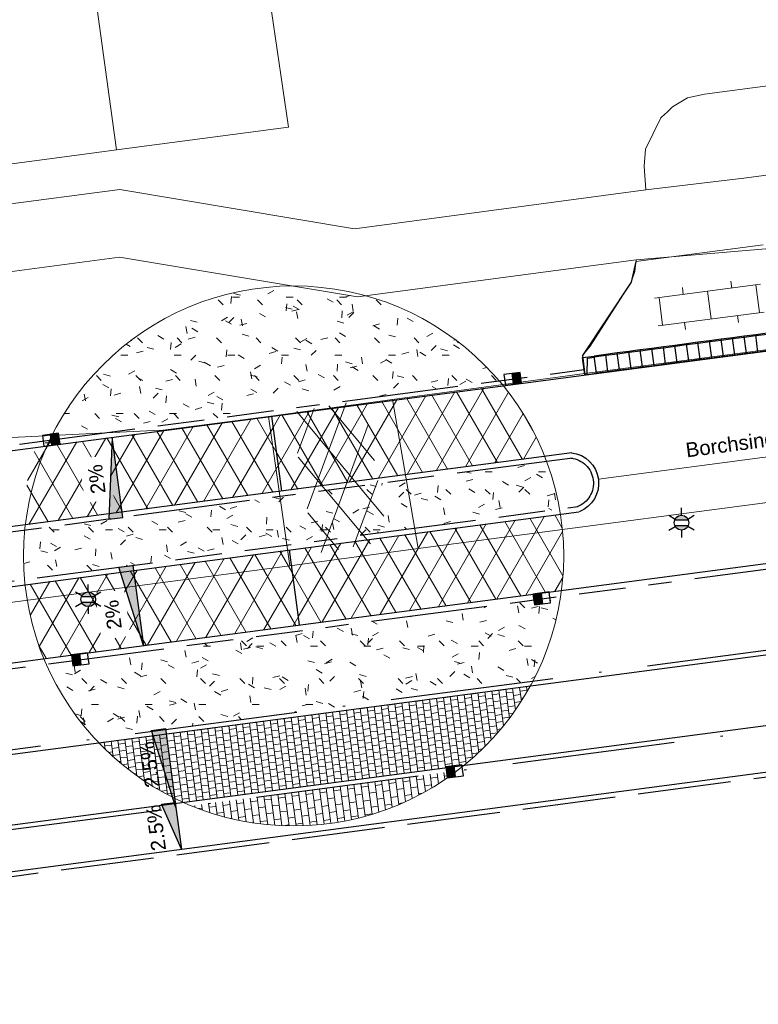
# Model space of a CAD drawing. Header units: metres. Extents: x 231584 to 239351, y 577231 to 577839.
# Tile 11 of 70: x 231889 to 231921, y 577450 to 577492. Entities that reach past the tile are written whole.
import ezdxf

# ---------------------------------------------------------------- set-up
doc = ezdxf.new("R2010")
doc.units = ezdxf.units.M
doc.header["$MEASUREMENT"] = 0
for name, pattern in [('VH-GELEIDEBAND_70_200X150', [11, 7, -2, 0, -2]), ('VH-OPSLUITBAND_100X200_A', [10, 4, -1, 4, -1]), ('VH-RWSBAND_115X225X200', [14, 5, -1, 2, -1, 2, -1, 1, -1])]:
    doc.linetypes.add(name, pattern=pattern)
doc.layers.get('Defpoints').update_dxf_attribs({"color": 6, "lineweight": 0})
for name, color, linetype, lineweight in [('N-WE-GR-GRAS_BERM-A-500', 72, 'Continuous', 13), ('N-WE-IE-MEUBILAIR_WEGMEUBILAIR_LICHTMAST-S', 7, 'Continuous', 30), ('N-WE-RI-HWA_KOLK_RWSKOLK-S', 150, 'Continuous', 30), ('N-WE-VH-KANTOPSLUITING_ELEMENT_INRIT_130 150-S', 7, 'Continuous', 30), ('N-WE-VH-KANTOPSLUITING_GELEIDEBAND_70 200X150-G', 30, 'VH-GELEIDEBAND_70_200X150', 30), ('N-WE-VH-KANTOPSLUITING_OPSLUITBAND_100X200-G', 150, 'VH-OPSLUITBAND_100X200_A', 30), ('N-WE-VH-KANTOPSLUITING_TROTTOIRBAND_RWS_115 225X200-G', 6, 'VH-RWSBAND_115X225X200', 30), ('N-WE-VH-KANTVERHARDING-G', 4, 'Continuous', 30), ('N-WE-VH-MATERIAALGRENS-G', 7, 'Continuous', 30), ('N-WE-VH-VERHARDING_ASFALT_ROOD-A-500', 12, 'Continuous', 13), ('N-WE-VH-VERHARDING_WEGPROFIEL', 4, 'Continuous', 30), ('N-XX-KW-KUNSTWERK_DUIKER-T25', 7, 'Continuous', 30), ('N-XX-OB-BEKLEDING_BITUMEN-A-1000', 8, 'Continuous', 13), ('N-XX-VH-VERHARDING_TEGEL_600X300-A', 8, 'Continuous', 13), ('S01', 7, 'Continuous', 0), ('S02', 7, 'Continuous', 0), ('V01', 8, 'Continuous', 0), ('V02', 253, 'Continuous', 0), ('X-XX-AL-AANKLEDING-T25', 7, 'Continuous', 30)]:
    doc.layers.add(name, color=color, linetype=linetype, lineweight=lineweight)
doc.layers.add('N-WE-VH-VERHARDING_TEGEL_300X300-A-200', color=7, linetype='Continuous', lineweight=13, true_color=0xff003c)
doc.styles.add('NLCS-ISO-ANNOTATIEF-T25', font='arial.ttf', dxfattribs={"height": 2.5})

# ---------------------------------------------------------------- blocks, each defined once
blk = doc.blocks.new('N-SVH-INRITELEMENT_130 150_180X750X500_LINKS')
for p, q in [((0, 0), (0, 7.5)), ((0, 7.5), (5, 7.5)), ((0.95, 0), (2, 7)), ((2, 7), (5, 7)), ((5, 0), (5, 7.5)), ((0, 0), (5, 0))]:
    blk.add_line(p, q)
blk = doc.blocks.new('*U26')
for p, q in [((0, 0), (0, 7.5)), ((5, 7.5), (0, 7.5)), ((5, 7), (0, 7)), ((5, 0), (5, 7.5)), ((10, 7.5), (5, 7.5)), ((5, 0), (5, 7.5)), ((10, 7), (5, 7)), ((10, 0), (10, 7.5)), ((15, 7.5), (10, 7.5)), ((10, 0), (10, 7.5)), ((15, 7), (10, 7)), ((15, 0), (15, 7.5)), ((20, 7.5), (15, 7.5)), ((15, 0), (15, 7.5)), ((20, 7), (15, 7)), ((20, 0), (20, 7.5)), ((25, 7.5), (20, 7.5)), ((20, 0), (20, 7.5)), ((25, 7), (20, 7)), ((25, 0), (25, 7.5)), ((30, 7.5), (25, 7.5)), ((25, 0), (25, 7.5)), ((30, 7), (25, 7)), ((30, 0), (30, 7.5)), ((35, 7.5), (30, 7.5)), ((30, 0), (30, 7.5)), ((35, 7), (30, 7)), ((35, 0), (35, 7.5)), ((40, 7.5), (35, 7.5)), ((35, 0), (35, 7.5)), ((40, 7), (35, 7)), ((40, 0), (40, 7.5)), ((45, 7.5), (40, 7.5)), ((40, 0), (40, 7.5)), ((45, 7), (40, 7)), ((45, 0), (45, 7.5)), ((50, 7.5), (45, 7.5)), ((45, 0), (45, 7.5)), ((50, 7), (45, 7)), ((50, 0), (50, 7.5)), ((55, 7.5), (50, 7.5)), ((50, 0), (50, 7.5)), ((55, 7), (50, 7)), ((55, 0), (55, 7.5)), ((60, 7.5), (55, 7.5)), ((55, 0), (55, 7.5)), ((60, 7), (55, 7)), ((60, 0), (60, 7.5)), ((65, 7.5), (60, 7.5)), ((60, 0), (60, 7.5)), ((65, 7), (60, 7)), ((65, 0), (65, 7.5)), ((70, 7.5), (65, 7.5)), ((65, 0), (65, 7.5)), ((70, 7), (65, 7)), ((70, 0), (70, 7.5)), ((75, 7.5), (70, 7.5)), ((70, 0), (70, 7.5)), ((75, 7), (70, 7)), ((75, 0), (75, 7.5)), ((80, 7.5), (75, 7.5)), ((75, 0), (75, 7.5)), ((80, 7), (75, 7)), ((80, 0), (80, 7.5)), ((85, 7.5), (80, 7.5)), ((80, 0), (80, 7.5)), ((85, 7), (80, 7)), ((85, 0), (85, 7.5)), ((90, 7.5), (85, 7.5)), ((85, 0), (85, 7.5)), ((90, 7), (85, 7)), ((90, 0), (90, 7.5)), ((95, 7.5), (90, 7.5)), ((90, 0), (90, 7.5)), ((95, 7), (90, 7)), ((95, 0), (95, 7.5)), ((100, 7.5), (95, 7.5)), ((95, 0), (95, 7.5)), ((100, 7), (95, 7)), ((100, 0), (100, 7.5)), ((105, 7.5), (100, 7.5)), ((100, 0), (100, 7.5)), ((105, 7), (100, 7)), ((105, 0), (105, 7.5)), ((5, 0), (0, 0)), ((10, 0), (5, 0)), ((15, 0), (10, 0)), ((20, 0), (15, 0)), ((25, 0), (20, 0)), ((30, 0), (25, 0)), ((35, 0), (30, 0)), ((40, 0), (35, 0)), ((45, 0), (40, 0)), ((50, 0), (45, 0)), ((55, 0), (50, 0)), ((60, 0), (55, 0)), ((65, 0), (60, 0)), ((70, 0), (65, 0)), ((75, 0), (70, 0)), ((80, 0), (75, 0)), ((85, 0), (80, 0)), ((90, 0), (85, 0)), ((95, 0), (90, 0)), ((100, 0), (95, 0)), ((105, 0), (100, 0))]:
    blk.add_line(p, q)
blk = doc.blocks.new('*U37')
blk.add_lwpolyline([(-2.25, 6), (-2.25, 0), (32, 0)], close=True)
blk.add_solid([(-2.25, 6), (-2.25, 0), (32, 0)])
blk = doc.blocks.new('*U49')
blk.add_lwpolyline([(-2.25, 6), (-2.25, 0), (32.5, 0)], close=True)
blk.add_solid([(-2.25, 6), (-2.25, 0), (32.5, 0)])
blk = doc.blocks.new('*U34')
blk.add_lwpolyline([(2.25, 6), (2.25, 0), (-32.5, 0)], close=True)
at = {"extrusion": (0, 0, -1)}
blk.add_solid([(-2.25, 6), (-2.25, 0), (32.5, 0)], dxfattribs=at)
blk = doc.blocks.new('*U56')
blk.add_lwpolyline([(-2.25, 6), (-2.25, 0), (18, 0)], close=True)
blk.add_solid([(-2.25, 6), (-2.25, 0), (18, 0)])
blk = doc.blocks.new('N-SIE-WEG_LICHTMAST-SO')
at = {"linetype": 'Continuous'}
h = blk.add_hatch(color=256, dxfattribs=at)
h.paths.add_polyline_path([(-11.6, -5, 0.658505), (11.6, -5)])
h.paths.add_polyline_path([(11.6, 5, 0.658505), (-11.6, 5)])
for p, q in [((0, 12.7), (0, 25.3)), ((-21.9, 12.7), (-11, 6.3)), ((-11.6, 5), (11.6, 5)), ((11, 6.3), (21.9, 12.7)), ((-21.9, -12.7), (-11, -6.3)), ((-11.6, -5), (11.6, -5)), ((0, -12.7), (0, -25.3)), ((21.9, -12.7), (11, -6.3))]:
    blk.add_line(p, q)
at = {"ltscale": 0.5}
blk.add_circle((0, 0), 12.7, dxfattribs=at)
blk = doc.blocks.new('N-SRI-KOLK_RWS-SO')
at = {"linetype": 'Continuous', "extrusion": (0, 0, -1)}
blk.add_hatch(color=256, dxfattribs=at).paths.add_polyline_path([(-11.25, 0), (-11.25, 15), (0, 15), (0, 0)])
at = {"ltscale": 0.1}
blk.add_line((0, 0), (0, 15), dxfattribs=at)
blk.add_3dface([(-11.25, 0), (11.25, 0), (11.25, 15), (-11.25, 15)])
blk.add_3dface([(0, 0), (11.25, 0), (11.25, 15), (0, 15)], dxfattribs=at)
blk = doc.blocks.new('OV2')
at = {"color": 0}
for p, q in [((3.08, -22.99), (3.08, 23.01)), ((15.08, -22.99), (15.08, 23.01)), ((3.08, 21.01), (15.08, 21.01)), ((0.08, 11.51), (3.08, 11.51)), ((15.08, 10.51), (18.08, 10.51)), ((3.08, 0.01), (15.08, 0.01)), ((0.08, -11.47), (3.08, -11.47)), ((15.08, -10.47), (18.08, -10.47)), ((3.08, -20.99), (15.08, -20.99))]:
    blk.add_line(p, q, dxfattribs=at)
blk = doc.blocks.new('GV4')
at = {"color": 0}
for p, q in [((0, -7.52), (42, 16.74)), ((0, 6.46), (17.76, 16.72)), ((50.66, -15.24), (0, 13.98)), ((10.84, -15.24), (61.48, 13.98)), ((61.5, -7.5), (19.46, 16.72)), ((61.48, 6.5), (43.72, 16.74)), ((26.4, -15.24), (0, 0)), ((35.06, -15.24), (61.5, 0))]:
    blk.add_line(p, q, dxfattribs=at)

msp = doc.modelspace()

# ---------------------------------------------------------------- hatches: boundary and pattern name
at = {"layer": 'N-WE-GR-GRAS_BERM-A-500', "linetype": 'Continuous'}
h = msp.add_hatch(dxfattribs=at)
h.set_pattern_fill('AGR-GRAS_01', color=256, scale=0.1, pattern_type=2)
h.set_pattern_definition([(0, (0.051, 0.0086), (2.5, 2.5), [0.3, -2]), (45, (1.051, 0.5086), (-0.282842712, 4.666904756), [0.3, -2]), (30, (0.251, 0.3086), (0.568653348, 3.215063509), [0.3, -2]), (15, (0.8511, 1.2086), (0.964067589, 1.8112354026), [0.3, -2]), (135, (0.4511, 5.0086), (-0.0707106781, -1.6263455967), [0.3, -2]), (150, (3.0511, 1.0086), (0.5392304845, -1.4660254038), [0.3, -2]), (165, (0.6511, 0.1086), (0.358630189, -1.752536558), [0.3, -2]), (85, (1.051, 1.0086), (-2.181693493, 2.600041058), [0.3, -2]), (100, (0.051, 0.0086), (-2.780294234, 1.946782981), [0.3, -2])])
h.paths.add_polyline_path([(231909.61, 577476.409, 0.535822), (231890.427, 577474.124), (231890.684, 577474.158), (231890.716, 577473.916)], flags=17)
h = msp.add_hatch(dxfattribs=at)
h.set_pattern_fill('AGR-GRAS_01', color=256, scale=0.1, pattern_type=2)
h.set_pattern_definition([(0, (0, -0.0002), (2.5, 2.5), [0.3, -2]), (45, (1, 0.4998), (-0.282842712, 4.666904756), [0.3, -2]), (30, (0.2, 0.2998), (0.568653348, 3.215063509), [0.3, -2]), (15, (0.8, 1.1998), (0.964067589, 1.8112354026), [0.3, -2]), (135, (0.4, 4.9998), (-0.0707106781, -1.6263455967), [0.3, -2]), (150, (3, 0.9998), (0.5392304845, -1.4660254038), [0.3, -2]), (165, (0.6, 0.0998), (0.358630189, -1.752536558), [0.3, -2]), (85, (1, 0.9998), (-2.181693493, 2.600041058), [0.3, -2]), (100, (0, -0.0002), (-2.780294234, 1.946782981), [0.3, -2])])
h.paths.add_polyline_path([(231912.204, 577470.901, 0.045763), (231911.647, 577472.946), (231889.229, 577469.987, 0.045763), (231889.222, 577467.868)], flags=17)
h = msp.add_hatch(dxfattribs=at)
h.set_pattern_fill('AGR-GRAS_01', color=256, scale=0.1, pattern_type=2)
h.set_pattern_definition([(0, (-0.0007, -0.0005), (2.5, 2.5), [0.3, -2]), (45, (0.9993, 0.4995), (-0.282842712, 4.666904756), [0.3, -2]), (30, (0.1993, 0.2995), (0.568653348, 3.215063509), [0.3, -2]), (15, (0.7993, 1.1995), (0.964067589, 1.8112354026), [0.3, -2]), (135, (0.3993, 4.9995), (-0.0707106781, -1.6263455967), [0.3, -2]), (150, (2.9993, 0.9995), (0.5392304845, -1.4660254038), [0.3, -2]), (165, (0.5993, 0.0995), (0.358630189, -1.752536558), [0.3, -2]), (85, (0.9993, 0.9995), (-2.181693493, 2.600041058), [0.3, -2]), (100, (-0.0007, -0.0005), (-2.780294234, 1.946782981), [0.3, -2])])
h.paths.add_polyline_path([(231911.061, 577463.513, 0.083015), (231912.249, 577467.15), (231911.791, 577467.089), (231911.819, 577466.871), (231911.121, 577466.78), (231911.092, 577466.997), (231891.963, 577464.473), (231891.991, 577464.255), (231891.293, 577464.163), (231891.264, 577464.38), (231890.151, 577464.234, 0.083015), (231892.242, 577461.03)], flags=17)
at = {"layer": 'N-WE-VH-VERHARDING_ASFALT_ROOD-A-500', "linetype": 'Continuous'}
h = msp.add_hatch(dxfattribs=at)
h.set_pattern_fill('AVH-ASFALT', color=256, scale=0.1, pattern_type=2)
h.set_pattern_definition([(60, (-0.0007, -0.0001), (-0.8660254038, 0.5), []), (120, (-0.0007, -0.0001), (-0.8660254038, -0.5), [])])
h.paths.add_polyline_path([(231912.241, 577470.679), (231900.589, 577469.141), (231901.014, 577465.919), (231912.285, 577467.407, 0.04583), (231912.362, 577469.528, 0.024963)])
h.paths.add_polyline_path([(231909.781, 577476.204), (231899.83, 577474.891), (231900.255, 577471.669), (231911.564, 577473.162, 0.076443)])
h.paths.add_polyline_path([(231893.226, 577472.992), (231891.739, 577472.796), (231891.927, 577471.371), (231893.414, 577471.567)])
h.paths.add_polyline_path([(231909.946, 577476.226), (231910.504, 577476.3), (231910.455, 577476.672), (231909.897, 577476.598)])
at = {"layer": 'N-WE-VH-VERHARDING_TEGEL_300X300-A-200', "linetype": 'Continuous'}
h = msp.add_hatch(dxfattribs=at)
h.set_pattern_fill('AVH-TEGEL_300X300_HALFST90-SO', color=256, scale=0.01, pattern_type=2)
h.set_pattern_definition([(7.517168, (-0.0006, -0.0004), (0.277798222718, 0.187957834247), [0.3, -0.3]), (277.517168, (-0.0006, -0.0004), (0.29742171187, 0.03924697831), [])])
h.paths.add_polyline_path([(231908.112, 577459.896, 0.096241), (231910.945, 577463.296), (231892.411, 577460.85, 0.096241), (231896.028, 577458.301), (231907.315, 577459.791), (231907.312, 577459.816), (231908.01, 577459.907), (231908.014, 577459.883)], flags=17)
at = {"layer": 'N-XX-OB-BEKLEDING_BITUMEN-A-1000', "linetype": 'Continuous'}
h = msp.add_hatch(dxfattribs=at)
h.set_pattern_fill('AVH-ASFALT', color=256, scale=0.1, pattern_type=2)
h.set_pattern_definition([(60, (-0.0001, -0.0005), (-0.8660254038, 0.5), []), (120, (-0.0001, -0.0005), (-0.8660254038, -0.5), [])])
h.paths.add_polyline_path([(231889.681, 577473.552, 0.07328), (231889.177, 577470.208), (231900.255, 577471.669), (231899.83, 577474.891), (231909.946, 577476.226), (231909.946, 577476.226), (231890.391, 577473.646), (231890.118, 577473.61), (231890.118, 577473.61)])
h.paths.add_polyline_path([(231893.275, 577471.752), (231892.204, 577471.611), (231892.069, 577472.637), (231893.139, 577472.778)], flags=16)
h.paths.add_polyline_path([(231890.391, 577473.646), (231890.676, 577473.684), (231890.626, 577474.055), (231890.069, 577473.981), (231890.118, 577473.61)])
h = msp.add_hatch(dxfattribs=at)
h.set_pattern_fill('AVH-ASFALT', color=256, scale=0.1, pattern_type=2)
h.set_pattern_definition([(60, (-0.0006, -0.0003), (-0.8660254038, 0.5), []), (120, (-0.0006, -0.0003), (-0.8660254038, -0.5), [])])
h.paths.add_polyline_path([(231889.244, 577467.644, 0.070875), (231890.049, 577464.472), (231901.014, 577465.919), (231900.589, 577469.141)], flags=17)
at = {"layer": 'N-XX-VH-VERHARDING_TEGEL_600X300-A', "linetype": 'Continuous'}
h = msp.add_hatch(dxfattribs=at)
h.set_pattern_fill('AVH-TEGEL_600X300_HALFST-SO', color=256, scale=0.1, pattern_type=2)
h.set_pattern_definition([(0, (-0.0008, 2.2381), (0, 1.5), []), (90, (-0.0008, 2.238), (-3, 2e-16), [1.5, -1.5]), (90, (1.4992, 2.238), (-3, 2e-16), [-1.5, 1.5])])
h.paths.add_polyline_path([(231890.626, 577474.055), (231890.069, 577473.981), (231890.118, 577473.61), (231890.676, 577473.684)])
h = msp.add_hatch(dxfattribs=at)
h.set_pattern_fill('AVH-TEGEL_600X300_HALFST-SO', color=256, scale=0.1, pattern_type=2)
h.set_pattern_definition([(97.52, (0, -0.0003), (-0.29741977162, -0.03926167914), []), (187.52, (0, -0.0003), (0.0785233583, -0.59483954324), [0.3, -0.3]), (187.52, (-0.03926, 0.2971), (0.0785233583, -0.59483954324), [-0.3, 0.3])])
h.paths.add_polyline_path([(231907.555, 577459.469), (231907.431, 577459.453), (231907.412, 577459.602), (231896.388, 577458.147, 0.258515)])

# ---------------------------------------------------------------- linework, layer by layer
at = {"layer": 'Defpoints'}
for p, q in [((231915.481, 577481.532), (231920.948, 577482.255)), ((231913.872, 577472.18), (231925.15, 577473.668))]:
    msp.add_line(p, q, dxfattribs=at)
at = {"layer": 'N-WE-VH-KANTOPSLUITING_GELEIDEBAND_70 200X150-G'}
msp.add_line((231860.957, 577456.901), (232025.086, 577478.559), dxfattribs=at)
at = {"layer": 'N-WE-VH-KANTOPSLUITING_OPSLUITBAND_100X200-G'}
msp.add_line((231856.1, 577450.814), (232151.714, 577489.822), dxfattribs=at)
at = {"layer": 'N-WE-VH-KANTOPSLUITING_TROTTOIRBAND_RWS_115 225X200-G'}
for p, q in [((231861.242, 577470.026), (231913.262, 577476.891)), ((231912.756, 577473.092), (231861.726, 577466.358)), ((231862.001, 577464.276), (231913.004, 577471.007)), ((231862.488, 577460.583), (231932.344, 577469.801))]:
    msp.add_line(p, q, dxfattribs=at)
at = {"layer": 'N-WE-VH-KANTOPSLUITING_TROTTOIRBAND_RWS_115 225X200-G', "extrusion": (0, 0, -1)}
msp.add_arc((-231912.57, 577472.012), 1.088, 96.4078, 248.8378, dxfattribs=at)
at = {"layer": 'N-WE-VH-KANTVERHARDING-G'}
for p, q in [((231777.472, 577449.617), (232144.475, 577498.046)), ((231857.129, 577453.168), (232148.375, 577491.6)), ((231856.072, 577451.012), (232151.781, 577490.033)), ((231860.983, 577456.703), (232025.112, 577478.361)), ((231912.726, 577473.315), (231861.499, 577466.555)), ((231861.832, 577464.027), (231913.034, 577470.783))]:
    msp.add_line(p, q, dxfattribs=at)
at = {"layer": 'N-WE-VH-KANTVERHARDING-G', "flags": 128}
msp.add_lwpolyline([(231915.481, 577481.532), (231915.281, 577480.648), (231913.183, 577477.5), (231913.291, 577476.668)], dxfattribs=at)
at = {"layer": 'N-WE-VH-KANTVERHARDING-G', "extrusion": (0, 0, -1)}
msp.add_arc((-231912.57, 577472.012), 1.313, 96.4078, 248.8378, dxfattribs=at)
at = {"layer": 'N-WE-VH-MATERIAALGRENS-G'}
for p, q in [((231899.83, 577474.891), (231900.255, 577471.669)), ((231900.589, 577469.141), (231901.014, 577465.919))]:
    msp.add_line(p, q, dxfattribs=at)
at = {"layer": 'V01', "flags": 128}
for points in [[(231906.133, 577469.198), (231925.706, 577471.79), (232000, 577481.596), (232059.624, 577489.466)], [(231924.563, 577478.201), (231913.283, 577476.726)], [(231913.283, 577476.726), (231905.027, 577475.601)], [(231905.027, 577475.601), (231899.698, 577474.874)], [(231905.027, 577475.601), (231906.133, 577469.198)], [(231899.698, 577474.874), (231895.174, 577474.284)], [(231899.698, 577474.874), (231900.616, 577468.467)], [(231895.174, 577474.284), (231894.759, 577474.281), (231870.056, 577473.065)], [(231900.616, 577468.467), (231906.133, 577469.198)]]:
    msp.add_lwpolyline(points, dxfattribs=at)
at = {"layer": 'V02', "flags": 128}
for points in [[(232015.455, 577497.78), (232000, 577495.729), (231920.121, 577485.126), (231915.914, 577484.616)], [(231899.794, 577492.557), (231899.832, 577492.291), (231900.555, 577487.309), (231893.171, 577486.335)], [(231892.342, 577492.385), (231893.171, 577486.335)], [(231915.914, 577484.616), (231915.838, 577485.629), (231915.897, 577486.372), (231916.551, 577487.708), (231916.736, 577487.88), (231916.804, 577487.944), (231917.056, 577488.18), (231917.701, 577488.567), (231918.424, 577488.731), (231929.707, 577490.221)], [(231892.325, 577486.224), (231889.216, 577485.814), (231886.316, 577485.432), (231868.967, 577483.144), (231866.379, 577482.803), (231863.4, 577482.41), (231863.278, 577482.394)], [(231893.171, 577486.335), (231892.325, 577486.224)], [(231863.278, 577482.394), (231863.893, 577481.709), (231864.575, 577481.291), (231865.302, 577481.031), (231866.064, 577481.026), (231888.077, 577483.94), (231893.308, 577484.632), (231903.393, 577482.944), (231915.914, 577484.616)], [(231921.066, 577482.077), (231915.499, 577481.612)], [(231858.365, 577476.946), (231888.567, 577481.094), (231893.299, 577481.721), (231903.522, 577480.023), (231915.499, 577481.612)], [(231915.499, 577481.612), (231915.434, 577481.106), (231915.281, 577480.648), (231913.513, 577477.905), (231913.183, 577477.5), (231913.283, 577476.726)]]:
    msp.add_lwpolyline(points, dxfattribs=at)

# ---------------------------------------------------------------- block references
at = {"xscale": 0.1, "yscale": 0.1, "zscale": 0.1, "rotation": 7.517168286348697}
msp.add_blockref('*U26', (231913.786, 577476.733), dxfattribs=at)
at = {"layer": 'N-WE-IE-MEUBILAIR_WEGMEUBILAIR_LICHTMAST-S', "xscale": 0.025, "yscale": 0.025, "zscale": 0.025}
msp.add_blockref('N-SIE-WEG_LICHTMAST-SO', (231917.44, 577470.314), dxfattribs=at)
at = {"layer": 'N-WE-RI-HWA_KOLK_RWSKOLK-S'}
for p, xscale, yscale, zscale, rotation in [((231910.225, 577476.263), 0.0313, 0.0313, 0.0313, 7.547711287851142), ((231890.397, 577473.647), 0.0313, 0.0313, 0.0313, 7.547711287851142), ((231911.409, 577467.291), 0.03129999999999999, 0.03129999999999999, 0.03129999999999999, 187.4866252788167), ((231891.581, 577464.674), 0.03129999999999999, 0.03129999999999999, 0.03129999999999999, 187.4866252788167), ((231907.661, 577459.861), 0.03129999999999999, 0.03129999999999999, 0.03129999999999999, 187.4866252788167)]:
    msp.add_blockref('N-SRI-KOLK_RWS-SO', p, dxfattribs=dict(at, xscale=xscale, yscale=yscale, zscale=zscale, rotation=rotation))
at = {"layer": 'N-WE-VH-KANTOPSLUITING_ELEMENT_INRIT_130 150-S', "xscale": 0.1, "yscale": 0.1, "zscale": 0.1, "rotation": 7.517168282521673}
msp.add_blockref('N-SVH-INRITELEMENT_130 150_180X750X500_LINKS', (231913.291, 577476.668), dxfattribs=at)
at = {"layer": 'N-WE-VH-VERHARDING_WEGPROFIEL', "extrusion": (0, 0, -1), "xscale": 0.1, "yscale": 0.1, "zscale": 0.1, "rotation": 262.4828317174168}
for name, p in [('*U37', (-231895.303, 577461.241)), ('*U56', (-231895.721, 577458.068))]:
    msp.add_blockref(name, p, dxfattribs=at)
at = {"layer": 'S01', "xscale": 0.1, "yscale": 0.1, "zscale": 0.1, "rotation": 99.80008564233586}
msp.add_blockref('GV4', (231903.343, 577469.273), dxfattribs=at)
at = {"layer": 'S02', "xscale": 0.1, "yscale": 0.1, "zscale": 0.1, "rotation": 97.44986491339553}
msp.add_blockref('OV2', (231918.753, 577478.764), dxfattribs=at)

# ---------------------------------------------------------------- texts
at = {"layer": 'N-XX-KW-KUNSTWERK_DUIKER-T25', "linetype": 'Continuous', "char_height": 0.625, "width": 1.84895, "attachment_point": 8, "rotation": 97.5189, "style": 'NLCS-ISO-ANNOTATIEF-T25'}
for insert in [(231894.912, 577459.959), (231895.179, 577457.241)]:
    msp.add_mtext('2.5%', dxfattribs=dict(at, insert=insert))
at = {"layer": 'X-XX-AL-AANKLEDING-T25', "linetype": 'Continuous', "insert": (231917.584, 577473.737), "char_height": 0.625, "width": 7.76942, "attachment_point": 1, "rotation": 7.5172, "style": 'NLCS-ISO-ANNOTATIEF-T25'}
msp.add_mtext('Borchsingel', dxfattribs=at)

# ---------------------------------------------------------------- next in the draw order: texts
at = {"layer": 'N-XX-KW-KUNSTWERK_DUIKER-T25', "linetype": 'Continuous', "char_height": 0.625, "attachment_point": 8, "rotation": 97.5189, "style": 'NLCS-ISO-ANNOTATIEF-T25', "bg_fill": 3, "box_fill_scale": 1.5, "bg_fill_color": 255, "bg_fill_transparency": 0}
for insert, width in [((231892.63, 577472.227), 1.28586), ((231893.325, 577466.401), 1.37274)]:
    msp.add_mtext('2%', dxfattribs=dict(at, insert=insert, width=width))

# ---------------------------------------------------------------- next in the draw order: linework, layer by layer
at = {"layer": 'Defpoints'}
msp.add_circle((231900.779, 577468.886), 11.602, dxfattribs=at)
at = {"layer": 'N-WE-VH-KANTOPSLUITING_GELEIDEBAND_70 200X150-G', "flags": 128}
msp.add_lwpolyline([(231856.035, 577451.273), (231857.242, 577452.982), (232148.676, 577491.439)], dxfattribs=at)
at = {"layer": 'N-WE-VH-KANTVERHARDING-G'}
msp.add_line((231776.288, 577458.589), (232120.921, 577504.066), dxfattribs=at)
at = {"layer": 'V01', "flags": 128}
msp.add_lwpolyline([(231870.791, 577464.55), (231900.616, 577468.467)], dxfattribs=at)

# ---------------------------------------------------------------- next in the draw order: block references
at = {"layer": 'N-WE-IE-MEUBILAIR_WEGMEUBILAIR_LICHTMAST-S', "xscale": 0.025, "yscale": 0.025, "zscale": 0.025}
msp.add_blockref('N-SIE-WEG_LICHTMAST-SO', (231891.954, 577467.024), dxfattribs=at)
at = {"layer": 'N-WE-VH-VERHARDING_WEGPROFIEL', "extrusion": (0, 0, -1), "xscale": 0.1, "yscale": 0.1, "zscale": 0.1}
for name, p, rotation in [('*U34', (-231893.412, 577470.766), 262.4811178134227), ('*U49', (-231893.899, 577468.258), 262.4811178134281)]:
    msp.add_blockref(name, p, dxfattribs=dict(at, rotation=rotation))

doc.saveas('drawing.dxf')
